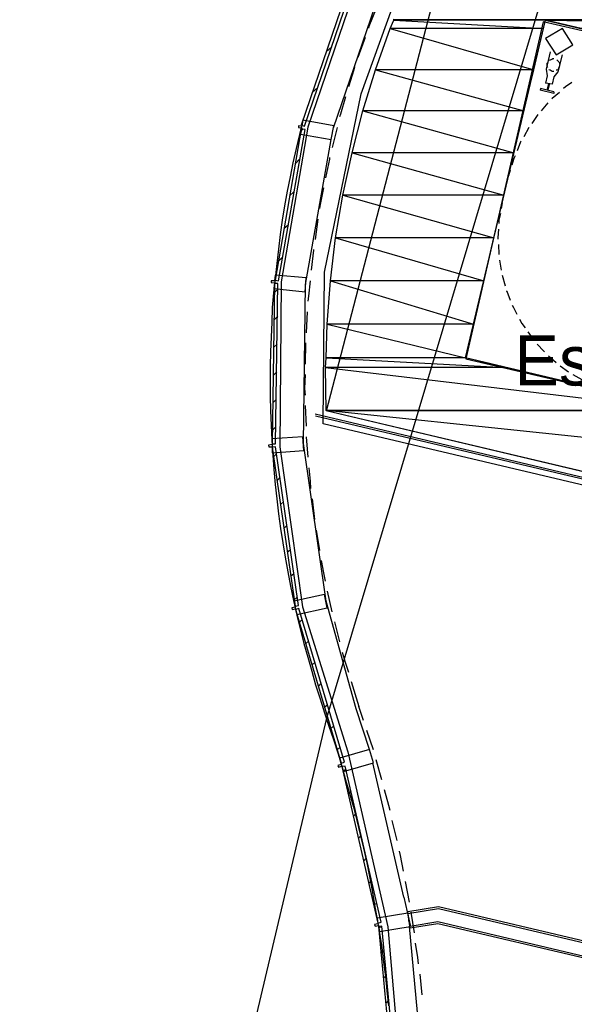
# Model space of a CAD drawing. Header units: feet. Extents: x -79 to 198, y -22 to 181.
# Tile 151 of 256: x 21 to 34, y 107 to 130. Entities that reach past the tile are written whole.
import ezdxf
from ezdxf.enums import TextEntityAlignment as Align

# ---------------------------------------------------------------- set-up
doc = ezdxf.new("R2010")
doc.units = ezdxf.units.FT
for name, color, linetype in [('A-AREA-COMUN', 252, 'CONTINUOUS'), ('A-AREA-UNIDAD', 30, 'CONTINUOUS'), ('A-LINEA', 7, 'CONTINUOUS'), ('A-MURO-CONCRETO', 8, 'CONTINUOUS'), ('A-NOMBRE-ESPACIO', 2, 'CONTINUOUS')]:
    doc.layers.add(name, color=color, linetype=linetype)

msp = doc.modelspace()

# ---------------------------------------------------------------- linework, layer by layer
at = {"layer": 'A-AREA-COMUN'}
msp.add_lwpolyline([(46.32, 130.2044), (46.48, 130.0089), (45.728, 127.2889), (33.568, 130.0978), (31.712, 122.0089), (43.68, 119.2178), (43.872, 119.0044), (43.44, 117.3689), (43.552, 116.2844), (42.912, 113.4933), (58.32, 109.8489)], dxfattribs=at)
at = {"layer": 'A-AREA-UNIDAD'}
msp.add_lwpolyline([(58.16, 109.6178), (42.8, 113.2089), (42.752, 114.3644), (43.392, 117.0844), (42.32, 117.1378), (28.288, 120.4444), (28.32, 124.0889), (29.2, 128.3733), (30.112, 130.8978), (31.6, 133.6889), (32.24, 133.6889), (31.392, 134.1333), (31.36, 134.4889), (31.008, 134.7378), (29.36, 131.3778), (29.2, 131.3244), (27.92, 127.5733), (27.28, 123.8578), (27.248, 119.8933), (27.792, 116.0533), (28.88, 112.5689), (29.84, 108.3733), (30.112, 105.2089)], dxfattribs=at)
at = {"layer": 'A-LINEA'}
for p, q in [((36.6881, 141.2357), (28.3665, 113.3809)), ((36.6881, 141.2357), (28.3665, 113.3809)), ((31.7159, 133.6567), (28.3582, 120.754)), ((29.2933, 129.7244), (29.12, 129.2444)), ((28.36, 129.3778), (28.4933, 129.4978)), ((34.0267, 129.3111), (33.92, 128.8978)), ((33.6667, 128.8044), (33.6267, 128.6311)), ((33.7867, 128.6044), (33.6267, 128.6311)), ((33.6933, 128.6178), (33.6533, 128.4578)), ((33.72, 128.6178), (33.68, 128.4578)), ((28.0267, 128.4044), (28.16, 128.5244)), ((33.68, 128.1511), (33.52, 127.9644)), ((33.44, 127.8711), (33.2933, 127.6578)), ((27.76, 127.4844), (27.8, 127.5244)), ((28.6267, 127.5644), (28.5067, 127.0844)), ((33.2267, 127.5644), (33.1067, 127.3378)), ((27.8667, 123.7911), (28.48, 127.2711)), ((27.6267, 126.6978), (27.72, 126.8044)), ((32.7733, 126.5378), (32.7333, 126.4044)), ((27.48, 125.9244), (27.5867, 126.0178)), ((32.5867, 125.7511), (32.56, 125.6178)), ((28.16, 125.3644), (28.0933, 124.8711)), ((27.3467, 125.1378), (27.4533, 125.2311)), ((32.4933, 124.7511), (32.5067, 124.5111)), ((27.2133, 124.3511), (27.3067, 124.4444)), ((32.52, 124.3778), (32.56, 124.1378)), ((32.5867, 124.0178), (32.6533, 123.7644)), ((27.12, 123.6044), (27.2, 123.6844)), ((27.1067, 122.9378), (27.2, 123.0311)), ((27.9067, 123.1378), (27.88, 122.6311)), ((27.0933, 122.2844), (27.1867, 122.3644)), ((27.8667, 122.3911), (27.8533, 121.8844)), ((33.6933, 122.0844), (33.88, 121.9244)), ((33.9733, 121.8444), (34.1733, 121.6978)), ((27.0933, 121.6178), (27.1733, 121.6978)), ((34.28, 121.6311), (34.4933, 121.5111)), ((27.08, 120.9511), (27.16, 121.0311)), ((27.8533, 120.8844), (27.88, 120.3911)), ((28.0933, 120.6844), (43.28, 117.0978)), ((43.2133, 117.0578), (28.1067, 120.6311)), ((28.36, 120.7644), (43.4667, 117.1911)), ((27.0667, 120.2844), (27.1467, 120.3644)), ((27.88, 120.1378), (27.92, 119.6444)), ((27.0933, 119.6578), (27.1733, 119.7378)), ((27.1867, 119.0844), (27.2533, 119.1644)), ((27.2667, 118.5111), (27.3333, 118.5778)), ((28.0267, 118.6444), (28.08, 118.1511)), ((27.3467, 117.9378), (27.4133, 118.0044)), ((28.12, 117.8978), (28.2, 117.4044)), ((27.4267, 117.3644), (27.5067, 117.4311)), ((27.5067, 116.7911), (27.5867, 116.8578)), ((28.3867, 116.4311), (28.4933, 115.9378)), ((27.5867, 116.2178), (27.6667, 116.2844)), ((27.72, 115.6844), (27.7867, 115.7511)), ((28.56, 115.6978), (28.68, 115.2178)), ((27.8667, 115.1644), (27.9333, 115.2311)), ((28.0267, 114.6578), (28.0933, 114.7244)), ((28.1733, 114.1511), (28.24, 114.2178)), ((28.96, 114.2578), (29.1467, 113.6578)), ((28.32, 113.6444), (28.3867, 113.6978)), ((29.4, 112.6311), (29.08, 113.6044)), ((29.2533, 113.3244), (29.1467, 113.6578)), ((21.0069, 82.2403), (28.3763, 113.3838)), ((21.0069, 82.2403), (28.3763, 113.3838)), ((28.4667, 113.1244), (28.5333, 113.1911)), ((29.4933, 112.6178), (29.3333, 113.0844)), ((28.6267, 112.6178), (28.6933, 112.6844)), ((29.4533, 112.4578), (29.44, 112.4711)), ((29.4533, 112.4444), (29.4533, 112.4578)), ((30.2267, 109.0844), (29.48, 112.3111)), ((29.6933, 111.8978), (29.56, 112.3778)), ((28.76, 112.0978), (28.84, 112.1644)), ((28.88, 111.5644), (28.96, 111.6311)), ((29.0133, 111.0311), (29.08, 111.0978)), ((30.0667, 110.4444), (29.9467, 110.9244)), ((29.1333, 110.4978), (29.2, 110.5644)), ((29.2533, 109.9511), (29.32, 110.0178)), ((29.3733, 109.4178), (29.4533, 109.4844)), ((30.36, 108.9644), (30.2667, 109.4578)), ((30.2267, 109.0844), (30.3867, 108.3778)), ((29.5067, 108.8844), (29.5733, 108.9511)), ((31.0533, 108.8044), (30.32, 108.6844)), ((31.0533, 108.8578), (45.92, 105.3511)), ((45.9467, 105.2844), (31.0533, 108.8044)), ((30.3467, 108.5111), (30.3467, 108.5378)), ((30.48, 108.2311), (30.4, 108.7244)), ((29.6133, 108.3378), (29.6667, 108.3778)), ((30.7067, 104.6844), (30.36, 108.3778)), ((30.3733, 108.3911), (31.04, 108.4978)), ((31.04, 108.4444), (30.3733, 108.3378)), ((31.04, 108.4978), (45.88, 104.9911)), ((45.8267, 104.9511), (31.04, 108.4444)), ((29.6667, 107.7378), (29.7467, 107.8044)), ((29.7333, 107.1378), (29.8, 107.2044)), ((30.6667, 106.7378), (30.6133, 107.2311)), ((29.7867, 106.5378), (29.8667, 106.6044))]:
    msp.add_line(p, q, dxfattribs=at)
for points in [[(28.5333, 127.5511), (29.7333, 131.0711), (31.4533, 134.3644), (33.6667, 137.3644), (36.32, 139.9911)], [(43.4667, 117.1911), (43.9333, 119.1378), (31.7067, 122.0311), (33.6267, 130.1378), (45.8533, 127.2444), (46.5333, 130.1644), (31.72, 133.6711)], [(27.84, 127.5911), (29.1067, 131.2978), (29.0267, 131.3244), (27.76, 127.6178), (27.84, 127.5911)], [(29.56, 130.4178), (29.3867, 129.9911), (29.3733, 129.9511)], [(34.2842, 129.5462), (34.0285, 129.9423), (33.6225, 129.7027), (33.8781, 129.3066), (34.2842, 129.5462)], [(33.7333, 129.3778), (33.64, 128.9644), (33.6667, 128.8044)], [(33.68, 129.0044), (33.6667, 129.0311), (33.6667, 129.0578), (33.6667, 129.0844), (33.6667, 129.1111), (33.68, 129.1244)], [(33.72, 129.1778), (33.7467, 129.1911), (33.7733, 129.2044), (33.8, 129.2178), (33.8267, 129.2178)], [(33.8933, 129.1911), (33.9067, 129.1778), (33.92, 129.1644), (33.9467, 129.1378), (33.96, 129.1111), (33.96, 129.0844)], [(29.04, 129.0178), (29.0267, 128.9511), (28.8933, 128.5378)], [(33.8267, 128.9111), (33.8133, 128.9111), (33.7867, 128.9111), (33.76, 128.9244), (33.7333, 128.9378), (33.7067, 128.9511)], [(33.92, 128.8978), (33.8267, 128.7778), (33.7867, 128.6044)], [(33.96, 129.0311), (33.9467, 129.0044), (33.9333, 128.9778), (33.92, 128.9511), (33.8933, 128.9378), (33.88, 128.9378)], [(34.2533, 128.6444), (34.1067, 128.5378), (34.0533, 128.4978)], [(33.8267, 128.4178), (33.5067, 128.4978), (33.4933, 128.4578)], [(33.8267, 128.4178), (33.8267, 128.3778), (33.4933, 128.4578)], [(33.96, 128.4044), (33.7867, 128.2578), (33.7733, 128.2444)], [(28.8267, 128.2978), (28.7067, 127.8844), (28.68, 127.8178)], [(27.8, 127.7378), (27.72, 127.3911), (27.64, 127.0578), (27.56, 126.7111), (27.4933, 126.3778), (27.4267, 126.0311), (27.36, 125.6844), (27.3067, 125.3378), (27.2533, 124.9911), (27.2133, 124.6444), (27.1733, 124.2978), (27.1333, 123.9378), (27.0933, 123.5911), (27.0667, 123.2444), (27.0533, 122.8844), (27.04, 122.5378), (27.0267, 122.1778), (27.0133, 121.8311), (27.0133, 121.4711), (27.0133, 121.1111), (27.0267, 120.7644), (27.04, 120.4044), (27.0533, 120.0578), (27.08, 119.6978), (27.1067, 119.3511), (27.1333, 118.9911), (27.1733, 118.6444), (27.2133, 118.2844), (27.2667, 117.9378), (27.32, 117.5911), (27.3733, 117.2444), (27.44, 116.8978), (27.5067, 116.5511), (27.5733, 116.2044), (27.6533, 115.8578), (27.7333, 115.5244), (27.8267, 115.1778), (27.92, 114.8444), (28.0133, 114.5111), (28.1067, 114.1778), (28.2133, 113.8444), (28.32, 113.5111), (28.4267, 113.1911), (28.5333, 112.8711), (28.64, 112.5511), (28.7333, 112.2311), (28.8267, 111.8978), (28.92, 111.5778), (29.0133, 111.2444), (29.0933, 110.9244), (29.1733, 110.5911), (29.2533, 110.2578), (29.3333, 109.9111), (29.4, 109.5778), (29.4667, 109.2444), (29.52, 108.8978), (29.5867, 108.5511), (29.64, 108.2178), (29.6933, 107.8711), (29.7333, 107.5244), (29.7867, 107.1778), (29.8133, 106.8311), (29.8533, 106.4711)], [(27.7733, 127.5911), (27.6933, 127.6044), (27.6933, 127.5644), (27.7733, 127.5511), (27.7467, 127.4044), (28.48, 127.2711), (28.5467, 127.6044), (27.8, 127.7378), (27.7733, 127.5911)], [(27.2133, 123.8844), (27.8533, 127.5111), (27.76, 127.5244), (27.1333, 123.8978), (27.2133, 123.8844)], [(33.04, 127.2311), (33.0267, 127.2178), (32.9467, 127.0044)], [(28.44, 126.8444), (28.44, 126.8044), (28.3467, 126.3511)], [(32.8933, 126.8844), (32.8667, 126.8178), (32.8133, 126.6578)], [(28.2933, 126.1111), (28.2133, 125.7111), (28.2, 125.6178)], [(32.5467, 125.4978), (32.5067, 125.3378), (32.5067, 125.2578)], [(32.4933, 125.1244), (32.48, 124.9111), (32.48, 124.8844)], [(28.0533, 124.6311), (28.0533, 124.6178), (28, 124.1378)], [(27.12, 123.8844), (27.04, 123.8844), (27.04, 123.8444), (27.12, 123.8311), (27.1067, 123.6978), (27.8533, 123.6178), (27.88, 123.9511), (27.1333, 124.0178), (27.12, 123.8844)], [(27.9733, 123.8844), (27.9333, 123.5111), (27.92, 123.3911)], [(27.1467, 119.9644), (27.2, 123.8178), (27.12, 123.8178), (27.0667, 119.9644), (27.1467, 119.9644)], [(29.08, 113.6044), (28.36, 116.1911), (27.8133, 119.9778), (27.8667, 123.7911)], [(32.68, 123.6444), (32.6933, 123.6311), (32.7733, 123.4178)], [(32.8267, 123.2978), (32.8533, 123.2444), (32.9333, 123.0844)], [(33, 122.9644), (33.0533, 122.8578), (33.1333, 122.7511)], [(33.2, 122.6578), (33.3067, 122.5111), (33.3467, 122.4578)], [(33.4267, 122.3644), (33.5867, 122.1911), (33.6, 122.1778)], [(27.8533, 121.6311), (27.84, 121.2978), (27.8533, 121.1378)], [(27.0667, 119.9511), (26.9733, 119.9378), (26.9867, 119.8978), (27.0667, 119.8978), (27.0667, 119.7511), (27.8267, 119.8044), (27.8, 120.1378), (27.0533, 120.0844), (27.0667, 119.9511)], [(27.6933, 116.0844), (27.1467, 119.8978), (27.0667, 119.8844), (27.6133, 116.0711), (27.6933, 116.0844)], [(27.9467, 119.3911), (27.9733, 119.0711), (27.9867, 118.8978)], [(28.24, 117.1644), (28.2933, 116.8711), (28.3333, 116.6711)], [(27.6133, 116.0444), (27.5333, 116.0311), (27.5467, 115.9911), (27.6267, 116.0044), (27.6533, 115.8711), (28.3867, 116.0311), (28.32, 116.3511), (27.5867, 116.1911), (27.6133, 116.0444)], [(28.8, 112.3244), (27.7067, 116.0178), (27.6267, 115.9911), (28.72, 112.2978), (28.8, 112.3244)], [(28.7467, 114.9644), (28.8133, 114.7244), (28.8933, 114.4844)], [(28.72, 112.2711), (28.64, 112.2444), (28.6533, 112.2044), (28.7333, 112.2311), (28.7733, 112.0978), (29.4933, 112.3111), (29.4, 112.6311), (28.68, 112.4178), (28.72, 112.2711)], [(29.68, 108.4844), (28.8133, 112.2311), (28.7333, 112.2178), (29.6, 108.4578), (29.68, 108.4844)], [(29.8933, 111.1644), (29.8667, 111.2844), (29.76, 111.6578)], [(30.2133, 109.7111), (30.1467, 110.0844), (30.12, 110.1911)], [(30.3733, 108.3378), (30.32, 108.7378), (31.0533, 108.8578)], [(29.6, 108.4444), (29.52, 108.4311), (29.5333, 108.3911), (29.6133, 108.4044), (29.64, 108.2578), (30.3733, 108.3778), (30.32, 108.6978), (29.5867, 108.5778), (29.6, 108.4444)], [(30.0533, 104.5511), (29.6933, 108.3911), (29.6133, 108.3778), (29.9733, 104.5378), (30.0533, 104.5511)], [(30.5733, 107.4844), (30.56, 107.6311), (30.5067, 107.9778)]]:
    msp.add_lwpolyline(points, dxfattribs=at)
at = {"layer": 'A-MURO-CONCRETO'}
for points in [[(29.9867, 130.1378), (33.5733, 129.9378), (29.8933, 129.9378), (29.9867, 130.1378), (29.9867, 130.1378)], [(29.9867, 130.1644), (46.5333, 130.1378), (29.9867, 130.1378), (29.9867, 130.1644), (29.9867, 130.1644)], [(33.6267, 130.1378), (29.9867, 130.1378), (33.5733, 129.9378), (33.6267, 130.1378)], [(46.5333, 130.1378), (33.6267, 130.1378), (46.48, 129.9378), (46.5333, 130.1378)], [(33.6267, 130.1378), (46.48, 129.9378), (34.48, 129.9378), (33.6267, 130.1378), (33.6267, 130.1378)], [(29.8933, 129.9378), (33.3467, 128.9511), (29.5467, 128.9511), (29.8933, 129.9378), (29.8933, 129.9378)], [(33.5733, 129.9378), (29.8933, 129.9378), (33.3467, 128.9511), (33.5733, 129.9378)], [(29.5467, 128.9511), (33.1067, 127.9644), (29.24, 127.9644), (29.5467, 128.9511), (29.5467, 128.9511)], [(33.3467, 128.9511), (29.5467, 128.9511), (33.1067, 127.9644), (33.3467, 128.9511)], [(29.24, 127.9644), (32.8667, 126.9511), (28.9867, 126.9511), (29.24, 127.9644), (29.24, 127.9644)], [(33.1067, 127.9644), (29.24, 127.9644), (32.8667, 126.9511), (33.1067, 127.9644)], [(28.9867, 126.9511), (32.6267, 125.9378), (28.76, 125.9378), (28.9867, 126.9511), (28.9867, 126.9511)], [(32.8667, 126.9511), (28.9867, 126.9511), (32.6267, 125.9378), (32.8667, 126.9511)], [(28.76, 125.9378), (32.3867, 124.9111), (28.5867, 124.9111), (28.76, 125.9378), (28.76, 125.9378)], [(32.6267, 125.9378), (28.76, 125.9378), (32.3867, 124.9111), (32.6267, 125.9378)], [(28.5867, 124.9111), (32.1467, 123.8844), (28.4667, 123.8844), (28.5867, 124.9111), (28.5867, 124.9111)], [(32.3867, 124.9111), (28.5867, 124.9111), (32.1467, 123.8844), (32.3867, 124.9111)], [(28.4667, 123.8844), (31.8933, 122.8444), (28.3867, 122.8444), (28.4667, 123.8844), (28.4667, 123.8844)], [(32.1467, 123.8844), (28.4667, 123.8844), (31.8933, 122.8444), (32.1467, 123.8844)], [(28.3867, 122.8444), (31.7067, 122.0311), (28.36, 122.0311), (28.3867, 122.8444), (28.3867, 122.8444)], [(31.8933, 122.8444), (28.3867, 122.8444), (31.7067, 122.0311), (31.8933, 122.8444)], [(28.36, 122.0311), (32.6533, 121.8044), (28.3467, 121.8044), (28.36, 122.0311), (28.36, 122.0311)], [(31.7067, 122.0311), (28.36, 122.0311), (32.6533, 121.8044), (31.7067, 122.0311)], [(32.6533, 121.8044), (28.3467, 121.8044), (37.04, 120.7644), (32.6533, 121.8044)], [(28.3467, 121.8044), (37.04, 120.7644), (28.36, 120.7644), (28.3467, 121.8044), (28.3467, 121.8044)], [(28.36, 120.7644), (35.24, 119.1378), (43.9333, 119.1378), (28.36, 120.7644)], [(28.36, 120.7644), (37.04, 120.7644), (43.9333, 119.1378), (28.36, 120.7644), (28.36, 120.7644)]]:
    msp.add_lwpolyline(points, dxfattribs=at)

# ---------------------------------------------------------------- texts
at = {"layer": 'A-NOMBRE-ESPACIO'}
msp.add_text('Escalera', height=1.2, dxfattribs=at).set_placement((36, 121.3689), align=Align.CENTER)

doc.saveas('drawing.dxf')
